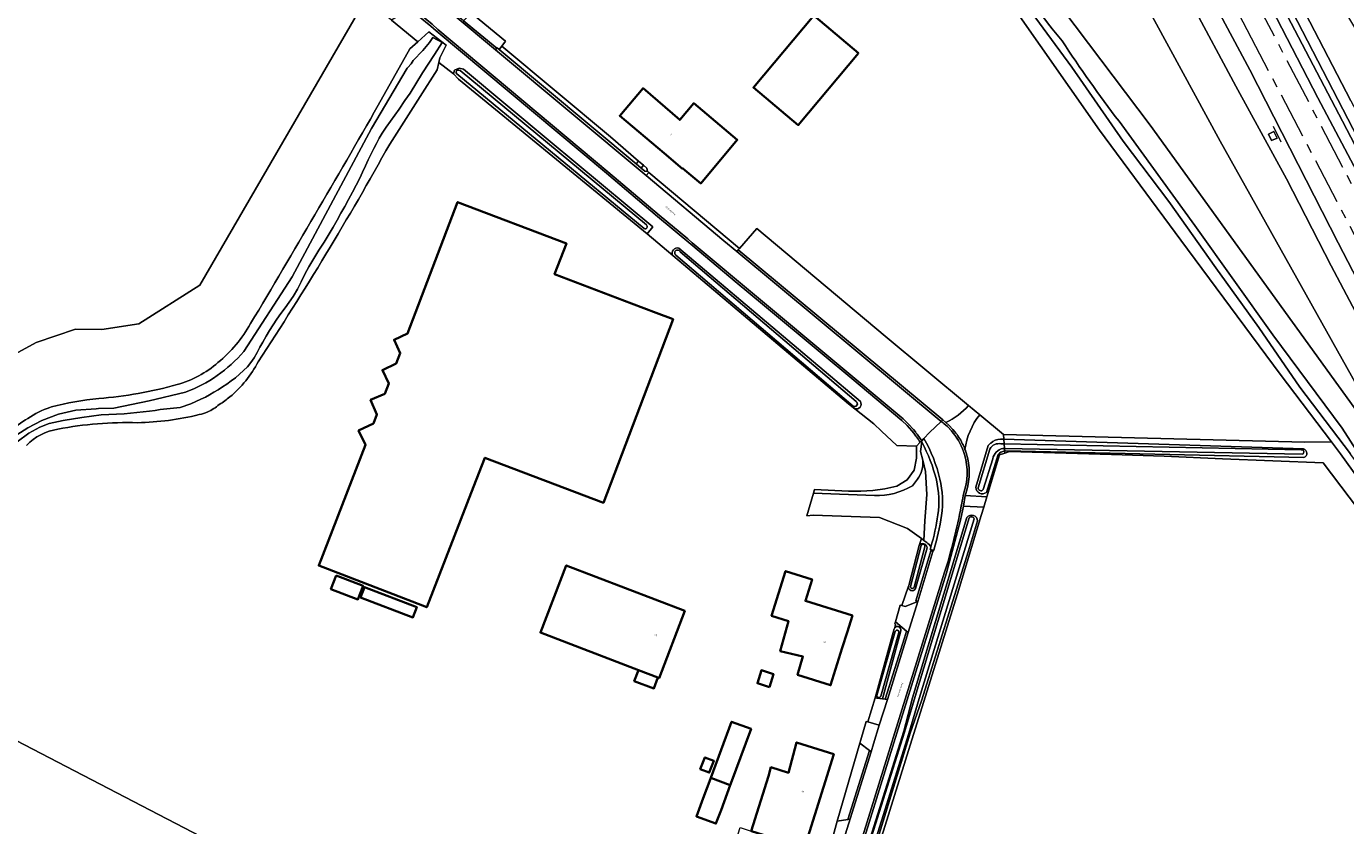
# Model space of a CAD drawing. Header units: metres. Extents: x 201541 to 204988, y 387833 to 394342.
# Tile 19 of 214: x 203696 to 203981, y 388542 to 388715. Entities that reach past the tile are written whole.
import ezdxf
from ezdxf.enums import TextEntityAlignment as Align

# ---------------------------------------------------------------- set-up
doc = ezdxf.new("R2010")
doc.units = ezdxf.units.M
doc.linetypes.add('AM-AS', pattern=[16, 10, -2, 2, -2])
doc.layers.get('Defpoints').update_dxf_attribs({"lineweight": 25})
for name, color, linetype, lineweight in [('B-WE-AM-AS_SPOOR-G', 10, 'AM-AS', 18), ('B-WE-GR-BOS_GEMENGD-GV', 40, 'Continuous', 13), ('B-WE-GR-BOS_LOOF-GV', 40, 'Continuous', 13), ('B-WE-GR-BOUWLAND-GV', 80, 'Continuous', 13), ('B-WE-GR-GRAS-GV', 60, 'Continuous', 13), ('B-WE-GR-GROENVOORZIENING-GV', 80, 'Continuous', 18), ('B-WE-GR-STRUIK-GV', 90, 'Continuous', 13), ('B-WE-GW-TALUD_KRUIN-G', 90, 'Continuous', 18), ('B-WE-IE-TERREINAFSCHEIDING_KUNSTMATIG_HEKWERK-G', 20, 'IE-TERREINAFSCHEIDING-KUNSTMATIG', 18), ('B-WE-OG-BEBOUWING-GV', 7, 'Continuous', 35), ('B-WE-OG-BEBOUWING-T18', 10, 'Continuous', 18), ('B-WE-OG-BEBOUWING_OPSLAGTANK-GV', 7, 'Continuous', 35), ('B-WE-OG-TERREIN_ERF-GV', 7, 'Continuous', 18), ('B-WE-OG-WATER-GV', 130, 'Continuous', 18), ('B-WE-OG-WATER_SLOOT-GV', 120, 'Continuous', 18), ('B-WE-OG-WEG-GV', 7, 'Continuous', 18), ('B-WE-VH-ONVERHARD-GV', 252, 'Continuous', 18), ('B-WE-VH-VERHARDING_ASFALT-GV', 252, 'Continuous', 18), ('B-WE-VH-VERHARDING_BETONSTRAATSTEEN-GV', 252, 'Continuous', 18), ('B-WE-VH-VERHARDING_GRASBETONSTEEN-GV', 70, 'Continuous', 18), ('B-WE-VH-VERHARDING_HALFVERHARDING-GV', 252, 'Continuous', 18), ('B-WE-VH-VERHARDING_HALFVERHARDING_GRIND-GV', 252, 'Continuous', 18), ('B-WE-VH-VERHARDING_OPEN-GV', 252, 'Continuous', 18)]:
    doc.layers.add(name, color=color, linetype=linetype, lineweight=lineweight)
doc.styles.add('NLCS-ISO-M200-T18', font='NLCS-ISO.ttf', dxfattribs={"height": 0.36})
doc.linetypes.add('IE-TERREINAFSCHEIDING-KUNSTMATIG', pattern='A,4,[82,NLCS.SHX,S=0.75,R=90,X=0,Y=0],4,-2', length=10)

msp = doc.modelspace()

# ---------------------------------------------------------------- linework, layer by layer
at = {"layer": 'B-WE-AM-AS_SPOOR-G'}
for points in [[(203860.229, 388913.218), (203871.779, 388891.526), (204028.385, 388591.85), (204032.749, 388583.082), (204034.488, 388579.363), (204038.093, 388571.076), (204043.849, 388556.733)], [(203858.532, 388906.688), (203867.052, 388890.673), (203885.049, 388856.381), (203942.028, 388747.358), (203959.42, 388713.898), (204042.133, 388555.869)]]:
    msp.add_lwpolyline(points, dxfattribs=at)
at = {"layer": 'B-WE-GR-BOS_GEMENGD-GV'}
msp.add_lwpolyline([(203815.768, 388909.41), (203850.464, 388844.244), (203875.799, 388797.539), (203882.978, 388783.427), (203883.045, 388783.295), (203891.934, 388765.823), (203900.878, 388746.905), (203909.015, 388732.412), (203938.583, 388693.171), (203989.169, 388623.133), (203991.942, 388621.89), (203990.917, 388623.092), (203988.856, 388626.908), (203953.694, 388689.775), (203881.774, 388821.893), (203825.649, 388922.942)], dxfattribs=at)
at = {"layer": 'B-WE-GR-BOS_LOOF-GV'}
for points in [[(203985.899, 388707.892), (203985.925, 388707.916), (203984.458, 388711.476), (203980.976, 388717.352), (203974.343, 388730.322), (203947.878, 388784.398), (203928.715, 388819.606), (203913.888, 388849.513), (203892.972, 388889.446), (203877.573, 388919.095), (203861.565, 388950.339), (203856.762, 388945.334), (203840.54, 388974.863), (203842.547, 388970.528), (203851.711, 388944.959), (203872.044, 388905.991), (203882.922, 388884.839), (203892.596, 388866.029), (203914.749, 388824.763), (203937.248, 388783.078), (203962.241, 388736.422), (203981.9, 388698.472), (203985.396, 388691.994)], [(203771.714, 388697.49), (203778.519, 388709.705), (203780.253, 388711.235), (203774.552, 388715.893), (203769.006, 388720.495), (203733.121, 388658.603), (203719.976, 388650.3), (203712.002, 388649.03), (203706.313, 388649.123), (203697.795, 388646.234), (203685.94, 388639.849), (203678.262, 388634.994), (203673.561, 388629.367), (203644.7, 388592.218), (203618.938, 388556.019), (203605.347, 388536.16), (203604.125, 388534.951), (203605.303, 388534.612)], [(203700.757, 388632.216), (203701.058, 388632.305)]]:
    msp.add_lwpolyline(points, dxfattribs=at)
for points in [[(203744.129, 388650.31, 0.0046861), (203771.714, 388697.49)], [(203737.059, 388641.902, 0.0903059), (203744.129, 388650.31)], [(203728.243, 388637.128, 0.1106977), (203737.059, 388641.902)], [(203711.299, 388634.122, 0.0470065), (203728.243, 388637.128)], [(203701.058, 388632.305, -0.0418381), (203711.299, 388634.122)], [(203688.096, 388623.672, -0.0621424), (203695.993, 388629.82)], [(203695.993, 388629.82, -0.0848692), (203700.757, 388632.216)]]:
    msp.add_lwpolyline(points, format="xyb", dxfattribs=at)
at = {"layer": 'B-WE-GR-BOUWLAND-GV'}
for points in [[(203487.874, 388574.079), (203486.788, 388570.733), (203488.448, 388570.206), (203502.296, 388565.703), (203574.142, 388544.834), (203605.347, 388536.16), (203618.938, 388556.019), (203644.7, 388592.218), (203673.561, 388629.367), (203678.262, 388634.994), (203685.94, 388639.849), (203697.795, 388646.234), (203706.313, 388649.123), (203712.002, 388649.03), (203719.976, 388650.3), (203733.121, 388658.603), (203769.006, 388720.495), (203732.143, 388751.083)], [(204030.327, 388548.388), (203975.927, 388620.22), (203954.155, 388621.065), (203941.617, 388621.704), (203930.233, 388622.042), (203908.166, 388622.696), (203907.122, 388622.358), (203906.021, 388622.001), (203903.26, 388612.872), (203902.579, 388610.621), (203902.042, 388608.846), (203896.929, 388591.937), (203887.066, 388560.415), (203880.894, 388540.693), (203871.901, 388512.353), (203858.148, 388468.927), (203898.768, 388408.222), (203899.035, 388407.823), (203889.893, 388378.759), (203879.324, 388344.973)]]:
    msp.add_lwpolyline(points, dxfattribs=at)
at = {"layer": 'B-WE-GR-GRAS-GV'}
for points in [[(203843.427, 388916.106), (203865.595, 388874.668), (203906.351, 388798.485), (203927.354, 388758.896), (203938.601, 388736.749), (203947.481, 388719.502), (203957.089, 388701.638), (203968.003, 388681.632), (203977.712, 388662.82), (203986.903, 388645.365)], [(204002.294, 388623.114), (203979.22, 388667.746), (203960.087, 388705.158), (203942.473, 388738.133), (203925.289, 388770.676), (203887.981, 388841.95), (203879.315, 388858.394), (203873.849, 388865.455), (203869.495, 388873.5), (203861.662, 388888.853), (203853.909, 388903.62)], [(203692.996, 388497.545), (203698.691, 388493.235), (203708.653, 388514.615), (203712.376, 388518.239), (203717.078, 388519.905), (203721.78, 388520.395), (203725.601, 388519.513), (203729.324, 388517.554), (203740.002, 388510.206), (203749.799, 388504.916), (203803.092, 388462.301), (203812.128, 388485.727), (203791.501, 388496.322), (203785.482, 388491.557), (203780.842, 388492.31), (203776.014, 388495.821), (203773.444, 388499.081), (203772.879, 388502.592), (203774.303, 388506.609), (203776.437, 388509.197), (203779.463, 388510.304), (203780.949, 388514.67), (203753.348, 388529.104), (203662.456, 388576.322)]]:
    msp.add_lwpolyline(points, dxfattribs=at)
msp.add_lwpolyline([(203964.167, 388691.245), (203965.32, 388691.862), (203966.004, 388690.374), (203964.811, 388689.864)], close=True, dxfattribs=at)
at = {"layer": 'B-WE-GR-GROENVOORZIENING-GV'}
for points in [[(203825.649, 388922.942), (203881.774, 388821.893), (203953.694, 388689.775), (203988.856, 388626.908), (203990.917, 388623.092), (203991.942, 388621.89), (204001.681, 388608.65), (204004.184, 388611.99), (203997.651, 388624.213), (203986.903, 388645.365), (203977.712, 388662.82), (203968.003, 388681.632), (203957.089, 388701.638), (203947.481, 388719.502), (203938.601, 388736.749), (203927.354, 388758.896), (203906.351, 388798.485), (203865.595, 388874.668), (203843.427, 388916.106)], [(203868.443, 388907.568), (203876.645, 388891.837), (203885.553, 388875.042), (203897.83, 388851.244), (203903.391, 388840.578), (203905.951, 388839.213), (203961.784, 388732.413), (203984.54, 388688.291)], [(203981.9, 388698.472), (203962.241, 388736.422), (203937.248, 388783.078), (203914.749, 388824.763), (203892.596, 388866.029), (203882.922, 388884.839), (203872.044, 388905.991)], [(203906.842, 388626.357), (203906.899, 388625.33), (203971.726, 388623.232)], [(203983.588, 388616.755), (203979.73, 388622.171), (203979.699, 388622.214), (203977.744, 388624.785), (203972.013, 388624.72), (203906.842, 388626.357)], [(203971.773, 388621.372), (203907.362, 388622.81), (203907.091, 388622.775), (203907.122, 388622.358), (203908.166, 388622.696), (203930.233, 388622.042), (203941.617, 388621.704), (203954.155, 388621.065), (203975.927, 388620.22), (204030.327, 388548.388)]]:
    msp.add_lwpolyline(points, dxfattribs=at)
for points in [[(203971.726, 388623.232, -0.3234461), (203972.434, 388622.339)], [(203972.434, 388622.339, -0.3345719), (203971.773, 388621.372)]]:
    msp.add_lwpolyline(points, format="xyb", dxfattribs=at)
at = {"layer": 'B-WE-GR-STRUIK-GV'}
msp.add_lwpolyline([(203903.391, 388840.578), (203980.111, 388694.033), (204016.371, 388624.485), (204027.315, 388604.639), (204031.305, 388597.594), (204033.852, 388592.953), (204036.296, 388587.855), (204035.281, 388591.788), (204033.653, 388595.198), (204032.11, 388598.021), (204024.582, 388611.577), (204002.155, 388654.366), (203984.54, 388688.291), (203961.784, 388732.413), (203905.951, 388839.213)], close=True, dxfattribs=at)
at = {"layer": 'B-WE-GW-TALUD_KRUIN-G'}
msp.add_lwpolyline([(204036.296, 388587.855), (204035.281, 388591.788), (204033.653, 388595.198), (204032.11, 388598.021), (204024.582, 388611.577), (204002.155, 388654.366), (203984.54, 388688.291), (203961.784, 388732.413), (203905.951, 388839.213), (203903.391, 388840.578)], dxfattribs=at)
at = {"layer": 'B-WE-IE-TERREINAFSCHEIDING_KUNSTMATIG_HEKWERK-G'}
for points in [[(203827.981, 388685.416), (203821.887, 388690.664), (203798.419, 388710.303)], [(203965.165, 388693.018), (203966.79, 388689.619)], [(203829.018, 388684.524), (203827.981, 388685.416)], [(203829.743, 388683.899), (203829.018, 388684.524)], [(203899.317, 388632.627), (203881.314, 388647.627), (203853.54, 388670.907)], [(203901.714, 388630.63), (203899.317, 388632.627)], [(203906.842, 388626.357), (203901.714, 388630.63)], [(203888.031, 388623.824), (203883.773, 388623.978)], [(203887.571, 388618.679), (203888.076, 388621.268)], [(203888.076, 388621.268), (203888.031, 388623.824)], [(203886.058, 388616.545), (203887.571, 388618.679)], [(203883.784, 388615.201), (203886.058, 388616.545)], [(203865.789, 388613.697), (203864.322, 388608.81)], [(203866.032, 388614.506), (203865.789, 388613.697)], [(203866.032, 388614.506), (203873.372, 388614.136)], [(203873.372, 388614.136), (203875.997, 388614.117)], [(203875.997, 388614.117), (203878.628, 388614.252)], [(203878.628, 388614.252), (203881.226, 388614.613)], [(203881.226, 388614.613), (203883.784, 388615.201)]]:
    msp.add_lwpolyline(points, dxfattribs=at)
at = {"layer": 'B-WE-OG-BEBOUWING-GV'}
for points in [[(203875.542, 388708.763), (203865.869, 388716.879), (203852.82, 388701.326), (203862.493, 388693.21)], [(203833.496, 388687.157), (203837.495, 388683.786), (203837.561, 388683.864), (203841.403, 388680.626), (203849.32, 388690.018), (203839.923, 388697.935), (203836.887, 388694.333), (203828.957, 388701.188), (203823.927, 388695.223)], [(203831.785, 388652.637), (203826.421, 388654.675), (203809.835, 388660.977), (203812.372, 388667.653), (203788.867, 388676.584), (203778.063, 388648.149), (203775.148, 388646.818), (203776.463, 388643.937), (203775.615, 388641.705), (203772.604, 388640.295), (203773.97, 388637.377), (203773.132, 388635.17), (203770.047, 388633.821), (203771.424, 388630.674), (203770.678, 388628.712), (203767.475, 388627.221), (203768.927, 388624.103), (203758.85, 388598.037), (203782.19, 388589.014), (203792.267, 388615.08), (203794.77, 388621.327), (203820.375, 388611.598), (203835.44, 388651.249)], [(203762.63, 388595.907), (203761.492, 388592.944), (203767.306, 388590.712), (203768.443, 388593.674)], [(203827.935, 388575.445), (203832.155, 388573.834), (203832.404, 388573.735), (203837.972, 388588.254), (203812.345, 388598.081), (203806.777, 388583.562)], [(203862.356, 388574.41), (203869.473, 388572.173), (203872.016, 388580.258), (203873.05, 388583.547), (203874.205, 388587.218), (203864.036, 388590.415), (203865.49, 388595.036), (203859.762, 388596.838), (203856.726, 388587.181), (203860.386, 388586.03), (203858.587, 388579.551), (203863.488, 388578.384)], [(203827.935, 388575.445), (203827.061, 388573.092), (203831.301, 388571.499), (203832.155, 388573.834)], [(203856.267, 388571.796), (203857.129, 388574.605), (203854.523, 388575.404), (203853.662, 388572.595)], [(203843.582, 388552.162), (203847.801, 388550.596), (203847.925, 388550.93), (203852.306, 388562.728), (203848.086, 388564.295)], [(203870.173, 388557.295), (203862.128, 388559.81), (203860.368, 388553.256), (203856.572, 388554.442), (203856.038, 388552.514), (203852.336, 388540.677), (203852.371, 388540.608), (203863.837, 388537.04)], [(203841.316, 388554.075), (203843.272, 388553.301), (203844.268, 388555.823), (203842.313, 388556.596)], [(203847.801, 388550.596), (203843.582, 388552.162), (203843.5, 388551.942), (203841.943, 388547.749), (203840.49, 388543.835), (203844.709, 388542.268), (203845.803, 388545.214)]]:
    msp.add_lwpolyline(points, close=True, dxfattribs=at)
at = {"layer": 'B-WE-OG-BEBOUWING_OPSLAGTANK-GV'}
msp.add_lwpolyline([(203767.911, 388591.131), (203779.208, 388586.847), (203780.045, 388589.054), (203768.748, 388593.339)], close=True, dxfattribs=at)
at = {"layer": 'B-WE-OG-TERREIN_ERF-GV'}
for points in [[(203972.013, 388624.72), (203977.744, 388624.785), (203966.652, 388639.371), (203945.198, 388668.388), (203927.598, 388692.124), (203908.386, 388719.574), (203899.659, 388732.808), (203892.047, 388746.48), (203880.444, 388768.856), (203874.804, 388780.342), (203868.905, 388777.59), (203862.013, 388775.609)], [(203841.142, 388765.803), (203817.275, 388743.301), (203805.332, 388731.922), (203793.648, 388720.189), (203790.471, 388716.859), (203790.869, 388716.482), (203791.81, 388717.475), (203793.509, 388716.069), (203799.214, 388711.348), (203798.419, 388710.303), (203821.887, 388690.664), (203827.981, 388685.416), (203829.018, 388684.524), (203829.743, 388683.899), (203829.924, 388683.209), (203830.047, 388683.106), (203830.189, 388682.987), (203849.778, 388666.573), (203853.54, 388670.907), (203881.314, 388647.627), (203899.317, 388632.627), (203901.714, 388630.63), (203906.842, 388626.357), (203972.013, 388624.72)], [(203886.367, 388593.703), (203888.649, 388602.355), (203889.111, 388603.876), (203886.117, 388606.082), (203880.079, 388608.423), (203865.722, 388608.921), (203864.322, 388608.81), (203865.789, 388613.697), (203866.032, 388614.506), (203873.372, 388614.136), (203875.997, 388614.117), (203878.628, 388614.252), (203881.226, 388614.613), (203883.784, 388615.201), (203886.058, 388616.545), (203887.571, 388618.679), (203888.076, 388621.268), (203888.031, 388623.824), (203883.773, 388623.978), (203880.489, 388627.11), (203878.841, 388628.682), (203874.714, 388631.923), (203873.374, 388632.975), (203835.388, 388665.049), (203829.804, 388669.686), (203789.081, 388703.115), (203788.015, 388704.268), (203784.78, 388706.723), (203784.416, 388705.159), (203780.745, 388699.398), (203774.198, 388689.125)], [(203883.336, 388584.565), (203883.496, 388585.292), (203883.403, 388585.432), (203883.525, 388585.871), (203884.523, 388589.464), (203884.889, 388589.379), (203886.322, 388593.569), (203886.367, 388593.703)], [(203868.797, 388535.202), (203870.921, 388542.837), (203875.789, 388559.694), (203875.992, 388560.399), (203877.202, 388564.328), (203877.531, 388564.249), (203879.089, 388569.472), (203883.229, 388584.334)], [(203662.456, 388576.322), (203753.348, 388529.104)]]:
    msp.add_lwpolyline(points, dxfattribs=at)
for points in [[(203875.542, 388708.763), (203862.493, 388693.21), (203852.82, 388701.326), (203865.869, 388716.879)], [(203849.32, 388690.018), (203841.403, 388680.626), (203837.561, 388683.864), (203837.495, 388683.786), (203833.496, 388687.157), (203823.927, 388695.223), (203828.957, 388701.188), (203836.887, 388694.333), (203839.923, 388697.935)], [(203826.421, 388654.675), (203831.785, 388652.637), (203835.44, 388651.249), (203820.375, 388611.598), (203794.77, 388621.327), (203792.267, 388615.08), (203782.19, 388589.014), (203758.85, 388598.037), (203768.927, 388624.103), (203767.475, 388627.221), (203770.678, 388628.712), (203771.424, 388630.674), (203770.047, 388633.821), (203773.132, 388635.17), (203773.97, 388637.377), (203772.604, 388640.295), (203775.615, 388641.705), (203776.463, 388643.937), (203775.148, 388646.818), (203778.063, 388648.149), (203788.867, 388676.584), (203812.372, 388667.653), (203809.835, 388660.977)], [(203762.63, 388595.907), (203768.443, 388593.674), (203767.306, 388590.712), (203761.492, 388592.944)], [(203832.155, 388573.834), (203831.301, 388571.499), (203827.061, 388573.092), (203827.935, 388575.445), (203806.777, 388583.562), (203812.345, 388598.081), (203837.972, 388588.254), (203832.404, 388573.735)], [(203872.016, 388580.258), (203869.473, 388572.173), (203862.356, 388574.41), (203863.488, 388578.384), (203858.587, 388579.551), (203860.386, 388586.03), (203856.726, 388587.181), (203859.762, 388596.838), (203865.49, 388595.036), (203864.036, 388590.415), (203874.205, 388587.218), (203873.05, 388583.547)], [(203767.911, 388591.131), (203768.748, 388593.339), (203780.045, 388589.054), (203779.208, 388586.847)], [(203856.267, 388571.796), (203853.662, 388572.595), (203854.523, 388575.404), (203857.129, 388574.605)], [(203845.803, 388545.214), (203844.709, 388542.268), (203840.49, 388543.835), (203841.943, 388547.749), (203843.5, 388551.942), (203843.582, 388552.162), (203848.086, 388564.295), (203852.306, 388562.728), (203847.925, 388550.93), (203847.801, 388550.596)], [(203863.837, 388537.04), (203863.662, 388536.479), (203861.224, 388528.685), (203860.986, 388528.759), (203857.932, 388529.715), (203853.72, 388531.032), (203853.753, 388531.137), (203847.366, 388533.134), (203849.958, 388541.42), (203852.336, 388540.677), (203856.038, 388552.514), (203856.572, 388554.442), (203860.368, 388553.256), (203862.128, 388559.81), (203870.173, 388557.295)], [(203841.316, 388554.075), (203842.313, 388556.596), (203844.268, 388555.823), (203843.272, 388553.301)]]:
    msp.add_lwpolyline(points, close=True, dxfattribs=at)
for points in [[(203774.198, 388689.125, -0.0186252), (203745.752, 388642.076)], [(203745.752, 388642.076, -0.1020899), (203739.643, 388634.494)], [(203737.364, 388632.83, -0.0754216), (203734.86, 388631.247)], [(203739.643, 388634.494, -0.0294385), (203737.364, 388632.83)], [(203733.016, 388630.647, -0.0549457), (203719.67, 388628.906)], [(203734.86, 388631.247, -0.0492404), (203733.016, 388630.647)], [(203702.477, 388627.516, 0.1570119), (203695.664, 388624.016)], [(203719.67, 388628.906, 0.0528009), (203702.477, 388627.516)], [(203883.229, 388584.334, -0.0825799), (203883.336, 388584.565)]]:
    msp.add_lwpolyline(points, format="xyb", dxfattribs=at)
at = {"layer": 'B-WE-OG-WATER-GV'}
for points in [[(203901.373, 388734.811), (203909.214, 388722.678), (203921.641, 388705.772), (203932.728, 388689.757), (203942.606, 388676.68), (203952.766, 388662.344), (203962.073, 388649.478), (203970.924, 388636.613), (203981.827, 388622.165)], [(203693.664, 388624.791), (203696.164, 388626.642), (203698.546, 388627.936), (203700.606, 388628.734), (203703.608, 388629.413), (203707.679, 388630.057), (203711.817, 388630.635), (203716.766, 388630.816), (203722.27, 388631.382), (203723.49, 388631.57), (203724.603, 388631.742), (203728.898, 388632.17), (203731.175, 388633.016), (203732.298, 388633.482), (203733.402, 388633.985), (203734.346, 388634.455), (203735.275, 388634.958), (203736.191, 388635.485), (203737.094, 388636.032), (203738.063, 388636.639), (203739.02, 388637.267), (203739.955, 388637.927), (203740.854, 388638.627), (203741.745, 388639.383), (203742.611, 388640.177), (203743.432, 388641.012), (203744.186, 388641.896), (203744.906, 388642.941), (203745.535, 388644.056), (203746.132, 388645.197), (203746.752, 388646.32), (203747.49, 388647.576), (203748.23, 388648.831), (203748.986, 388650.075), (203749.771, 388651.3), (203750.645, 388652.529), (203751.562, 388653.728), (203752.473, 388654.932), (203753.324, 388656.173), (203754.234, 388657.745), (203755.061, 388659.368), (203755.87, 388661.003), (203756.726, 388662.611), (203757.794, 388664.405), (203758.908, 388666.172), (203760.029, 388667.936), (203761.118, 388669.719), (203761.973, 388671.189), (203762.814, 388672.667), (203763.644, 388674.152), (203764.465, 388675.642), (203765.298, 388677.164), (203766.123, 388678.692), (203766.933, 388680.227), (203767.718, 388681.774), (203768.34, 388683.08), (203768.939, 388684.398), (203769.539, 388685.714), (203770.166, 388687.018), (203770.73, 388688.144), (203771.304, 388689.267), (203771.9, 388690.376), (203772.529, 388691.465), (203773.398, 388692.8), (203774.328, 388694.096), (203775.28, 388695.38), (203776.212, 388696.676), (203777.494, 388698.545), (203778.579, 388700.151), (203781.308, 388704.512), (203783.854, 388708.499), (203785.522, 388711.061), (203783.537, 388712.145), (203782.764, 388711.098), (203781.344, 388709.303), (203779.258, 388707.143), (203778.816, 388706.473), (203778.124, 388705.68), (203777.987, 388705.525), (203770.248, 388692.499), (203753.078, 388660.419), (203742.679, 388644.305)], [(203788.682, 388704.272), (203829.181, 388670.864)], [(203829.667, 388671.63), (203789.393, 388704.982)], [(203983.667, 388622.081), (203980.031, 388627.707), (203965.049, 388647.928), (203948.226, 388671.487), (203931.83, 388694.045)], [(203836.02, 388665.137), (203874.376, 388632.464)], [(203875.008, 388633.515), (203836.973, 388665.843)], [(203730.038, 388635.505), (203722.21, 388633.606), (203714.562, 388632.039), (203711.274, 388631.97), (203710.754, 388631.932)], [(203710.754, 388631.932), (203706.378, 388631.614), (203702.572, 388630.771), (203698.981, 388629.418), (203695.992, 388627.808), (203693.63, 388626.318)], [(203906.741, 388623.35), (203907.048, 388623.344), (203906.974, 388624.327), (203906.271, 388624.341)], [(203971.203, 388623.066), (203906.974, 388624.327), (203907.048, 388623.344), (203971.438, 388622.104)], [(203903.936, 388623.222), (203901.398, 388614.837)], [(203902.481, 388614.439), (203904.53, 388621.12)], [(203860.358, 388478.414), (203868.296, 388503.96), (203886.377, 388561.733), (203888.641, 388569.324), (203900.541, 388608.116)], [(203899.443, 388608.378), (203887.75, 388569.742), (203885.427, 388562.059)], [(203889.069, 388602.388), (203886.779, 388593.545)], [(203887.517, 388593.381), (203889.826, 388602.107)], [(203883.471, 388583.786), (203879.5, 388569.971)], [(203880.32, 388569.825), (203884.224, 388583.607)], [(203885.427, 388562.059), (203871.609, 388518.19), (203859.534, 388478.692)]]:
    msp.add_lwpolyline(points, dxfattribs=at)
for points in [[(203919.516, 388711.446, -0.0453083), (203904.235, 388733.315)], [(203931.83, 388694.045, -0.0181749), (203919.516, 388711.446)], [(203789.393, 388704.982, 1.0098522), (203788.682, 388704.272)], [(203829.181, 388670.864, 0.9687214), (203829.667, 388671.63)], [(203836.973, 388665.843, 1.2669306), (203836.02, 388665.137)], [(203742.679, 388644.305, -0.1260408), (203730.038, 388635.505)], [(203874.376, 388632.464, 0.9432242), (203875.008, 388633.515)], [(203904.965, 388624.197, 0.1706424), (203903.936, 388623.222)], [(203906.271, 388624.341, 0.1575078), (203904.965, 388624.197)], [(203904.53, 388621.12, -0.3069102), (203906.741, 388623.35)], [(203971.724, 388622.356, 0.6063779), (203971.203, 388623.066)], [(203971.438, 388622.104, 0.1999756), (203971.724, 388622.356)], [(203901.398, 388614.837, 0.7647559), (203902.481, 388614.439)], [(203900.541, 388608.116, 0.5616424), (203899.443, 388608.378)], [(203889.826, 388602.107, 1.0186002), (203889.069, 388602.388)], [(203886.779, 388593.545, 0.9741915), (203887.517, 388593.381)], [(203884.224, 388583.607, 1.0081398), (203883.471, 388583.786)], [(203879.5, 388569.971, 0.930192), (203880.32, 388569.825)]]:
    msp.add_lwpolyline(points, format="xyb", dxfattribs=at)
at = {"layer": 'B-WE-OG-WATER_SLOOT-GV'}
for points in [[(203873.887, 388782.208), (203874.804, 388780.342), (203880.444, 388768.856), (203892.047, 388746.48), (203899.659, 388732.808), (203908.386, 388719.574), (203927.598, 388692.124), (203945.198, 388668.388), (203966.652, 388639.371), (203977.744, 388624.785), (203979.699, 388622.214), (203979.73, 388622.171), (203983.588, 388616.755)], [(203989.169, 388623.133), (203938.583, 388693.171), (203909.015, 388732.412), (203900.878, 388746.905), (203891.934, 388765.823), (203883.045, 388783.295), (203882.978, 388783.427)], [(204034.702, 388551.252), (204033.571, 388551.955), (204022.652, 388566.113), (204007.449, 388586.879), (203996.719, 388602.099), (203986.111, 388616.56), (203981.86, 388622.122), (203981.827, 388622.165), (203970.924, 388636.613), (203962.073, 388649.478), (203952.766, 388662.344), (203942.606, 388676.68), (203932.728, 388689.757), (203921.641, 388705.772), (203909.214, 388722.678), (203901.373, 388734.811)], [(203774.198, 388689.125), (203780.745, 388699.398), (203784.416, 388705.159), (203784.78, 388706.723), (203785.027, 388707.786), (203786.393, 388710.489), (203782.659, 388713.358), (203780.253, 388711.235), (203778.519, 388709.705), (203771.714, 388697.49)], [(203742.679, 388644.305), (203753.078, 388660.419), (203770.248, 388692.499), (203777.987, 388705.525), (203778.124, 388705.68), (203778.816, 388706.473), (203779.258, 388707.143), (203781.344, 388709.303), (203782.764, 388711.098), (203783.537, 388712.145), (203785.522, 388711.061), (203783.854, 388708.499), (203781.308, 388704.512), (203778.579, 388700.151), (203777.494, 388698.545), (203776.212, 388696.676), (203775.28, 388695.38), (203774.328, 388694.096), (203773.398, 388692.8), (203772.529, 388691.465), (203771.9, 388690.376), (203771.304, 388689.267), (203770.73, 388688.144), (203770.166, 388687.018), (203769.539, 388685.714), (203768.939, 388684.398), (203768.34, 388683.08), (203767.718, 388681.774), (203766.933, 388680.227), (203766.123, 388678.692), (203765.298, 388677.164), (203764.465, 388675.642), (203763.644, 388674.152), (203762.814, 388672.667), (203761.973, 388671.189), (203761.118, 388669.719), (203760.029, 388667.936), (203758.908, 388666.172), (203757.794, 388664.405), (203756.726, 388662.611), (203755.87, 388661.003), (203755.061, 388659.368), (203754.234, 388657.745), (203753.324, 388656.173), (203752.473, 388654.932), (203751.562, 388653.728), (203750.645, 388652.529), (203749.771, 388651.3), (203748.986, 388650.075), (203748.23, 388648.831), (203747.49, 388647.576), (203746.752, 388646.32), (203746.132, 388645.197), (203745.535, 388644.056), (203744.906, 388642.941), (203744.186, 388641.896), (203743.432, 388641.012), (203742.611, 388640.177), (203741.745, 388639.383), (203740.854, 388638.627), (203739.955, 388637.927), (203739.02, 388637.267), (203738.063, 388636.639), (203737.094, 388636.032), (203736.191, 388635.485), (203735.275, 388634.958), (203734.346, 388634.455), (203733.402, 388633.985), (203732.298, 388633.482), (203731.175, 388633.016), (203728.898, 388632.17), (203724.603, 388631.742), (203723.49, 388631.57), (203722.27, 388631.382), (203716.766, 388630.816), (203711.817, 388630.635), (203707.679, 388630.057), (203703.608, 388629.413), (203700.606, 388628.734), (203698.546, 388627.936), (203696.164, 388626.642), (203693.664, 388624.791)], [(203829.181, 388670.864), (203788.682, 388704.272)], [(203789.393, 388704.982), (203829.667, 388671.63)], [(203931.83, 388694.045), (203948.226, 388671.487), (203965.049, 388647.928), (203980.031, 388627.707), (203983.667, 388622.081), (203992.565, 388610.075), (204008.927, 388587.611), (204026.462, 388563.147), (204034.239, 388553.467), (204035.294, 388552.607), (204035.824, 388552.52), (204036.264, 388552.625), (204037.153, 388553.188), (204037.358, 388553.014), (204037.432, 388552.807), (204037.342, 388552.59), (204037.136, 388552.325), (204035.407, 388551.214), (204034.702, 388551.252)], [(203835.388, 388665.049), (203873.374, 388632.975), (203874.714, 388631.923)], [(203874.376, 388632.464), (203836.02, 388665.137)], [(203875.926, 388633.478), (203836.663, 388666.611)], [(203836.973, 388665.843), (203875.008, 388633.515)], [(203710.754, 388631.932), (203711.274, 388631.97), (203714.562, 388632.039), (203722.21, 388633.606), (203730.038, 388635.505)], [(203693.63, 388626.318), (203695.992, 388627.808), (203698.981, 388629.418), (203702.572, 388630.771), (203706.378, 388631.614), (203710.754, 388631.932)], [(203701.058, 388632.305), (203700.757, 388632.216)], [(203906.271, 388624.341), (203906.974, 388624.327), (203906.899, 388625.33), (203906.177, 388625.353)], [(203971.726, 388623.232), (203906.899, 388625.33), (203906.974, 388624.327)], [(203906.974, 388624.327), (203971.203, 388623.066)], [(203903.57, 388623.976), (203900.859, 388614.948)], [(203901.398, 388614.837), (203903.936, 388623.222)], [(203903.176, 388613.844), (203905.707, 388622.031)], [(203907.091, 388622.775), (203907.048, 388623.344), (203906.741, 388623.35)], [(203971.438, 388622.104), (203907.048, 388623.344), (203907.091, 388622.775), (203907.362, 388622.81), (203971.773, 388621.372)], [(203904.53, 388621.12), (203902.481, 388614.439)], [(203898.909, 388608.451), (203887.198, 388569.445), (203885.321, 388562.263), (203871.64, 388518.748), (203859.035, 388478.618)], [(203859.534, 388478.692), (203871.609, 388518.19), (203885.427, 388562.059), (203887.75, 388569.742), (203899.443, 388608.378)], [(203900.541, 388608.116), (203888.641, 388569.324), (203886.377, 388561.733), (203868.296, 388503.96), (203860.358, 388478.414)], [(203860.652, 388478.206), (203873.085, 388517.437), (203886.706, 388561.854), (203889.116, 388568.799), (203899.275, 388601.228), (203901.267, 388607.672)], [(203888.649, 388602.355), (203886.367, 388593.703), (203886.322, 388593.569)], [(203886.779, 388593.545), (203889.069, 388602.388)], [(203889.826, 388602.107), (203887.517, 388593.381)], [(203887.812, 388593.063), (203890.325, 388601.886)], [(203883.229, 388584.334), (203879.089, 388569.472), (203879.445, 388569.369), (203880.714, 388569.223)], [(203879.5, 388569.971), (203883.471, 388583.786)], [(203884.224, 388583.607), (203880.32, 388569.825)], [(203880.714, 388569.223), (203884.574, 388583.676), (203884.649, 388583.955)]]:
    msp.add_lwpolyline(points, dxfattribs=at)
for points in [[(203904.235, 388733.315, 0.0453083), (203919.516, 388711.446)], [(203919.516, 388711.446, 0.0181749), (203931.83, 388694.045)], [(203788.682, 388704.272, -1.0098522), (203789.393, 388704.982)], [(203771.714, 388697.49, -0.0046861), (203744.129, 388650.31)], [(203745.752, 388642.076, 0.0186252), (203774.198, 388689.125)], [(203829.667, 388671.63, -0.9687214), (203829.181, 388670.864)], [(203836.663, 388666.611, 0.6770767), (203835.388, 388665.049)], [(203836.02, 388665.137, -1.2669306), (203836.973, 388665.843)], [(203744.129, 388650.31, -0.0903059), (203737.059, 388641.902)], [(203730.038, 388635.505, 0.1260408), (203742.679, 388644.305)], [(203737.059, 388641.902, -0.1106977), (203728.243, 388637.128)], [(203739.643, 388634.494, 0.1020899), (203745.752, 388642.076)], [(203728.243, 388637.128, -0.0470065), (203711.299, 388634.122)], [(203711.299, 388634.122, 0.0418381), (203701.058, 388632.305)], [(203734.86, 388631.247, 0.0754216), (203737.364, 388632.83)], [(203737.364, 388632.83, 0.0294385), (203739.643, 388634.494)], [(203875.008, 388633.515, -0.9432242), (203874.376, 388632.464)], [(203874.714, 388631.923, 0.6838), (203875.926, 388633.478)], [(203695.993, 388629.82, 0.0621424), (203688.096, 388623.672)], [(203700.757, 388632.216, 0.0848692), (203695.993, 388629.82)], [(203719.67, 388628.906, 0.0549457), (203733.016, 388630.647)], [(203733.016, 388630.647, 0.0492404), (203734.86, 388631.247)], [(203695.664, 388624.016, -0.1570119), (203702.477, 388627.516)], [(203702.477, 388627.516, -0.0528009), (203719.67, 388628.906)], [(203904.083, 388624.522, 0.0541604), (203903.57, 388623.976)], [(203903.936, 388623.222, -0.1706424), (203904.965, 388624.197)], [(203906.177, 388625.353, 0.1670828), (203904.083, 388624.522)], [(203904.965, 388624.197, -0.1575078), (203906.271, 388624.341)], [(203906.741, 388623.35, 0.3069102), (203904.53, 388621.12)], [(203905.707, 388622.031, -0.2425865), (203907.091, 388622.775)], [(203971.203, 388623.066, -0.6063779), (203971.724, 388622.356)], [(203971.724, 388622.356, -0.1999756), (203971.438, 388622.104)], [(203972.434, 388622.339, 0.3234461), (203971.726, 388623.232)], [(203971.773, 388621.372, 0.3345719), (203972.434, 388622.339)], [(203900.859, 388614.948, 0.6156787), (203903.176, 388613.844)], [(203902.481, 388614.439, -0.7647559), (203901.398, 388614.837)], [(203901.267, 388607.672, 0.6867428), (203898.909, 388608.451)], [(203899.443, 388608.378, -0.5616424), (203900.541, 388608.116)], [(203890.325, 388601.886, 0.7670812), (203888.649, 388602.355)], [(203889.069, 388602.388, -1.0186002), (203889.826, 388602.107)], [(203886.322, 388593.569, 0.9140148), (203887.812, 388593.063)], [(203887.517, 388593.381, -0.9741915), (203886.779, 388593.545)], [(203883.336, 388584.565, 0.0825799), (203883.229, 388584.334)], [(203884.649, 388583.955, 0.8421041), (203883.336, 388584.565)], [(203883.471, 388583.786, -1.0081398), (203884.224, 388583.607)], [(203880.32, 388569.825, -0.930192), (203879.5, 388569.971)]]:
    msp.add_lwpolyline(points, format="xyb", dxfattribs=at)
msp.add_lwpolyline([(203829.804, 388669.686), (203831.047, 388671.198), (203808.905, 388689.66), (203790.123, 388705.334), (203789.193, 388705.535), (203788.207, 388705.081), (203788.015, 388704.268), (203789.081, 388703.115)], close=True, dxfattribs=at)
at = {"layer": 'B-WE-OG-WEG-GV'}
for points in [[(203887.476, 388626.62), (203887.065, 388627.125), (203886.004, 388628.311), (203884.871, 388629.42), (203874.062, 388638.433), (203867.676, 388643.758), (203854.783, 388654.508), (203849.304, 388659.078), (203839.254, 388667.457), (203832.064, 388673.466), (203821.076, 388682.795), (203784.266, 388713.566), (203783.111, 388714.614), (203778.053, 388718.728), (203734.952, 388755.02), (203729.655, 388759.312), (203705.958, 388778.947), (203704.449, 388777.459), (203702.598, 388775.633), (203704.53, 388774.032)], [(203705.97, 388775.578), (203727.113, 388757.839), (203726.037, 388756.251), (203732.143, 388751.083), (203733.426, 388752.392), (203753.065, 388736.441), (203775.804, 388717.255), (203775.825, 388716.611), (203774.552, 388715.893), (203780.253, 388711.235), (203782.659, 388713.358), (203786.393, 388710.489), (203785.027, 388707.786), (203784.78, 388706.723), (203788.015, 388704.268), (203788.207, 388705.081), (203789.193, 388705.535), (203790.123, 388705.334), (203808.905, 388689.66), (203831.047, 388671.198), (203829.804, 388669.686), (203835.388, 388665.049)], [(203899.317, 388632.627), (203881.314, 388647.627), (203853.54, 388670.907), (203849.778, 388666.573), (203849.504, 388666.257), (203893.74, 388629.505), (203894.387, 388628.967)], [(203836.663, 388666.611), (203875.926, 388633.478)], [(203874.714, 388631.923), (203878.841, 388628.682), (203880.489, 388627.11), (203883.773, 388623.978), (203888.031, 388623.824), (203888.819, 388624.738)], [(203906.177, 388625.353), (203906.899, 388625.33), (203906.842, 388626.357), (203901.714, 388630.63)], [(203898.6, 388613.151), (203903.26, 388612.872), (203906.021, 388622.001), (203907.122, 388622.358), (203907.091, 388622.775)], [(203900.859, 388614.948), (203903.57, 388623.976)], [(203905.707, 388622.031), (203903.176, 388613.844)], [(203898.64, 388613.38), (203898.6, 388613.151)], [(203859.035, 388478.618), (203871.64, 388518.748), (203885.321, 388562.263), (203887.198, 388569.445), (203898.909, 388608.451)], [(203901.267, 388607.672), (203899.275, 388601.228), (203889.116, 388568.799), (203886.706, 388561.854), (203873.085, 388517.437), (203860.652, 388478.206)], [(203886.322, 388593.569), (203884.889, 388589.379), (203885.575, 388589.218), (203888.357, 388590.307), (203887.927, 388590.441), (203891.124, 388601.217), (203891.56, 388601.107), (203891.63, 388601.339), (203891.591, 388601.351), (203891.009, 388601.527), (203891.161, 388602.04)], [(203890.325, 388601.886), (203887.812, 388593.063)], [(203889.111, 388603.876), (203888.649, 388602.355)], [(203890.271, 388603.021), (203889.665, 388603.468), (203889.111, 388603.876)], [(203884.574, 388583.676), (203880.714, 388569.223), (203881.297, 388569.155), (203885.429, 388582.394), (203885.891, 388583.876), (203883.525, 388585.871), (203883.403, 388585.432), (203883.496, 388585.292), (203883.336, 388584.565)], [(203884.649, 388583.955), (203884.574, 388583.676)]]:
    msp.add_lwpolyline(points, dxfattribs=at)
for points in [[(203835.388, 388665.049, -0.6770767), (203836.663, 388666.611)], [(203875.926, 388633.478, -0.6838), (203874.714, 388631.923)], [(203894.387, 388628.967, 0.102376), (203899.317, 388632.627)], [(203901.714, 388630.63, 0.1335134), (203898.534, 388623.122)], [(203888.08, 388625.822, 0.0099918), (203887.476, 388626.62)], [(203888.819, 388624.738, 0.0137406), (203888.08, 388625.822)], [(203903.57, 388623.976, -0.0541604), (203904.083, 388624.522)], [(203904.083, 388624.522, -0.1670828), (203906.177, 388625.353)], [(203898.534, 388623.122, -0.0185093), (203898.856, 388622.167)], [(203898.856, 388622.167, -0.0198753), (203899.129, 388621.103)], [(203907.091, 388622.775, 0.2425865), (203905.707, 388622.031)], [(203899.129, 388621.103, -0.1386864), (203898.64, 388613.38)], [(203903.176, 388613.844, -0.6156787), (203900.859, 388614.948)], [(203898.909, 388608.451, -0.6867428), (203901.267, 388607.672)], [(203888.649, 388602.355, -0.7670812), (203890.325, 388601.886)], [(203891.161, 388602.04, 0.0936218), (203890.271, 388603.021)], [(203887.812, 388593.063, -0.9140148), (203886.322, 388593.569)], [(203883.336, 388584.565, -0.8421041), (203884.649, 388583.955)]]:
    msp.add_lwpolyline(points, format="xyb", dxfattribs=at)
msp.add_lwpolyline([(203812.183, 388330.763), (203813.989, 388328.536), (203822.513, 388353.875), (203833.149, 388388.215), (203858.148, 388468.927), (203871.901, 388512.353), (203880.894, 388540.693), (203887.066, 388560.415), (203896.929, 388591.937), (203902.042, 388608.846), (203902.579, 388610.621), (203898.184, 388610.885), (203897.557, 388607.817), (203894.57, 388596.446), (203872.144, 388524.165), (203842.164, 388427.464)], close=True, dxfattribs=at)
at = {"layer": 'B-WE-VH-ONVERHARD-GV'}
for points in [[(203793.509, 388716.069), (203791.81, 388717.475), (203790.869, 388716.482), (203790.162, 388715.737), (203797.338, 388709.814), (203797.424, 388709.919), (203797.854, 388709.56), (203798.419, 388710.303), (203799.214, 388711.348)], [(203798.419, 388710.303), (203797.854, 388709.56), (203827.46, 388684.812), (203827.981, 388685.416), (203821.887, 388690.664)], [(203829.924, 388683.209), (203829.743, 388683.899), (203829.018, 388684.524), (203828.51, 388683.934), (203829.301, 388683.273)], [(203877.864, 388558.103), (203875.789, 388559.694), (203870.921, 388542.837), (203873.204, 388543.197)]]:
    msp.add_lwpolyline(points, close=True, dxfattribs=at)
at = {"layer": 'B-WE-VH-VERHARDING_ASFALT-GV'}
for points in [[(203669.662, 388810.335), (203690.917, 388792.346), (203697.694, 388786.375), (203707.34, 388778.383), (203730.028, 388759.587), (203735.146, 388755.445), (203778.37, 388719.049), (203783.36, 388714.996), (203784.562, 388713.905), (203821.366, 388683.139), (203832.455, 388673.724), (203838.606, 388668.627), (203839.547, 388667.799), (203885.173, 388629.754), (203886.329, 388628.622), (203887.408, 388627.417), (203887.827, 388626.901)], [(203889.198, 388624.982), (203889.672, 388625.499), (203890.877, 388626.815), (203893.416, 388629.201), (203849.209, 388665.917), (203846.44, 388668.217), (203829.622, 388682.309), (203797.083, 388709.506), (203787.901, 388717.085), (203769.592, 388732.515), (203753.55, 388745.885), (203735.738, 388760.762), (203711.509, 388781.102), (203694.998, 388794.929)], [(203896.011, 388626.669), (203895.593, 388627.172), (203894.745, 388628.057), (203893.934, 388628.766), (203893.822, 388628.864), (203893.416, 388629.201), (203890.877, 388626.815), (203889.672, 388625.499)], [(203898.148, 388613.178), (203898.203, 388613.494)], [(203891.775, 388601.296), (203891.63, 388601.339), (203891.56, 388601.107), (203888.357, 388590.307), (203886.259, 388583.566), (203885.746, 388581.917), (203881.758, 388569.102), (203880.019, 388563.515), (203878.78, 388559.532), (203878.245, 388557.812), (203873.722, 388543.279), (203870.991, 388534.504)], [(203870.991, 388534.504), (203867.463, 388523.162), (203865.976, 388518.368), (203863.363, 388509.947), (203860.276, 388500), (203856.983, 388489.387), (203852.985, 388476.5), (203848.739, 388462.815), (203848.368, 388461.62), (203833.626, 388414.105), (203831.003, 388405.646), (203826.049, 388389.675), (203824.985, 388386.245), (203804.947, 388321.64), (203808.549, 388320.534), (203808.902, 388321.672), (203811.848, 388331.177), (203871.714, 388524.298), (203894.14, 388596.579)]]:
    msp.add_lwpolyline(points, dxfattribs=at)
for points in [[(203887.827, 388626.901, -0.0243494), (203889.198, 388624.982)], [(203889.672, 388625.499, -0.0701106), (203893.124, 388616.713)], [(203898.425, 388622.038, 0.0956738), (203896.011, 388626.669)], [(203898.203, 388613.494, 0.1591659), (203898.425, 388622.038)], [(203893.124, 388616.713, -0.0952945), (203893.467, 388608.874)], [(203897.731, 388610.912, 0.004313), (203898.148, 388613.178)], [(203894.14, 388596.579, 0.027461), (203897.731, 388610.912)], [(203893.467, 388608.874, -0.0364318), (203891.775, 388601.296)]]:
    msp.add_lwpolyline(points, format="xyb", dxfattribs=at)
at = {"layer": 'B-WE-VH-VERHARDING_BETONSTRAATSTEEN-GV'}
for points in [[(203827.46, 388684.812), (203797.854, 388709.56), (203797.424, 388709.919), (203797.338, 388709.814), (203797.083, 388709.506), (203829.622, 388682.309), (203830.189, 388682.987), (203830.047, 388683.106), (203829.924, 388683.209), (203829.301, 388683.273), (203828.51, 388683.934)], [(203828.51, 388683.934), (203829.018, 388684.524), (203827.981, 388685.416), (203827.46, 388684.812)], [(203846.44, 388668.217), (203849.209, 388665.917), (203849.504, 388666.257), (203849.778, 388666.573), (203830.189, 388682.987), (203829.622, 388682.309)], [(203898.184, 388610.885), (203902.579, 388610.621), (203903.26, 388612.872), (203898.6, 388613.151)], [(203884.889, 388589.379), (203884.523, 388589.464), (203883.525, 388585.871), (203885.891, 388583.876), (203886.259, 388583.566), (203888.357, 388590.307), (203885.575, 388589.218)], [(203881.758, 388569.102), (203881.297, 388569.155), (203880.714, 388569.223), (203879.445, 388569.369), (203879.089, 388569.472), (203877.531, 388564.249), (203880.019, 388563.515)], [(203878.78, 388559.532), (203880.019, 388563.515), (203877.531, 388564.249), (203877.202, 388564.328), (203875.992, 388560.399), (203875.789, 388559.694), (203877.864, 388558.103), (203878.245, 388557.812)], [(203873.722, 388543.279), (203873.204, 388543.197), (203870.921, 388542.837), (203868.797, 388535.202), (203870.562, 388534.64), (203870.991, 388534.504)]]:
    msp.add_lwpolyline(points, close=True, dxfattribs=at)
for points in [[(203899.317, 388632.627, -0.102376), (203894.387, 388628.967)], [(203898.534, 388623.122, -0.1335134), (203901.714, 388630.63)], [(203896.36, 388626.953, -0.0520549), (203897.955, 388624.449)], [(203889.173, 388624.751, -0.0671653), (203892.345, 388616.527)], [(203892.345, 388616.527, 0.0671653), (203889.173, 388624.751)], [(203893.124, 388616.713, 0.0701106), (203889.672, 388625.499)], [(203897.955, 388624.449, -0.0250342), (203898.534, 388623.122)], [(203892.345, 388616.527, -0.0954111), (203892.676, 388608.991)], [(203892.676, 388608.991, 0.0954111), (203892.345, 388616.527)], [(203893.467, 388608.874, 0.0952945), (203893.124, 388616.713)], [(203892.676, 388608.991, -0.0338015), (203891.161, 388602.04)], [(203891.161, 388602.04, 0.0338015), (203892.676, 388608.991)], [(203891.775, 388601.296, 0.0364318), (203893.467, 388608.874)], [(203890.271, 388603.021, -0.0936218), (203891.161, 388602.04)]]:
    msp.add_lwpolyline(points, format="xyb", dxfattribs=at)
for points in [[(203901.714, 388630.63), (203899.317, 388632.627)], [(203894.387, 388628.967), (203895.056, 388628.383), (203895.929, 388627.472), (203896.36, 388626.953)], [(203889.173, 388624.751), (203888.943, 388622.674), (203889.409, 388620.808), (203890.015, 388618.386), (203890.3, 388613.398), (203889.872, 388607.698), (203889.665, 388603.468), (203890.271, 388603.021)], [(203889.672, 388625.499), (203889.198, 388624.982), (203889.075, 388624.903), (203889.173, 388624.751)], [(203891.161, 388602.04), (203891.009, 388601.527), (203891.591, 388601.351), (203891.63, 388601.339), (203891.775, 388601.296)]]:
    msp.add_lwpolyline(points, dxfattribs=at)
at = {"layer": 'B-WE-VH-VERHARDING_GRASBETONSTEEN-GV'}
for points in [[(203694.998, 388794.929), (203711.509, 388781.102), (203735.738, 388760.762), (203753.55, 388745.885), (203769.592, 388732.515), (203787.901, 388717.085), (203797.083, 388709.506), (203797.338, 388709.814), (203790.162, 388715.737), (203788.157, 388717.392), (203769.849, 388732.822), (203753.806, 388746.192), (203735.995, 388761.069), (203715.936, 388777.908), (203716.322, 388778.368), (203712.151, 388781.869), (203695.641, 388795.695)], [(203690.656, 388792.043), (203696.831, 388786.602), (203705.958, 388778.947), (203729.655, 388759.312), (203734.952, 388755.02), (203778.053, 388718.728), (203783.111, 388714.614), (203784.266, 388713.566), (203821.076, 388682.795), (203832.064, 388673.466), (203839.254, 388667.457), (203849.304, 388659.078), (203854.783, 388654.508), (203867.676, 388643.758), (203874.062, 388638.433), (203884.871, 388629.42), (203886.004, 388628.311), (203887.065, 388627.125), (203887.476, 388626.62)], [(203887.827, 388626.901), (203887.408, 388627.417), (203886.329, 388628.622), (203885.173, 388629.754), (203839.547, 388667.799), (203838.606, 388668.627), (203832.455, 388673.724), (203821.366, 388683.139), (203784.562, 388713.905), (203783.36, 388714.996), (203778.37, 388719.049), (203735.146, 388755.445), (203730.028, 388759.587), (203707.34, 388778.383), (203697.694, 388786.375)], [(203896.36, 388626.953), (203895.929, 388627.472), (203895.056, 388628.383), (203894.387, 388628.967), (203893.74, 388629.505), (203893.416, 388629.201), (203893.822, 388628.864), (203893.934, 388628.766), (203894.745, 388628.057), (203895.593, 388627.172), (203896.011, 388626.669)], [(203888.819, 388624.738), (203889.075, 388624.903), (203889.198, 388624.982)], [(203894.14, 388596.579), (203871.714, 388524.298), (203811.848, 388331.177), (203812.183, 388330.763), (203842.164, 388427.464), (203872.144, 388524.165), (203894.57, 388596.446), (203897.557, 388607.817), (203898.184, 388610.885), (203898.6, 388613.151), (203898.64, 388613.38)], [(203898.203, 388613.494), (203898.148, 388613.178)]]:
    msp.add_lwpolyline(points, dxfattribs=at)
for points in [[(203893.74, 388629.505), (203849.504, 388666.257), (203849.209, 388665.917), (203893.416, 388629.201)], [(203888.357, 388590.307), (203891.56, 388601.107), (203891.124, 388601.217), (203887.927, 388590.441)], [(203881.297, 388569.155), (203881.758, 388569.102), (203885.746, 388581.917), (203886.259, 388583.566), (203885.891, 388583.876), (203885.429, 388582.394)], [(203878.245, 388557.812), (203877.864, 388558.103), (203873.204, 388543.197), (203873.722, 388543.279)]]:
    msp.add_lwpolyline(points, close=True, dxfattribs=at)
for points in [[(203889.198, 388624.982, 0.0243494), (203887.827, 388626.901)], [(203897.955, 388624.449, 0.0520549), (203896.36, 388626.953)], [(203887.476, 388626.62, -0.0099918), (203888.08, 388625.822)], [(203888.08, 388625.822, -0.0137406), (203888.819, 388624.738)], [(203896.011, 388626.669, -0.0956738), (203898.425, 388622.038)], [(203898.534, 388623.122, 0.0250342), (203897.955, 388624.449)], [(203898.425, 388622.038, -0.1591659), (203898.203, 388613.494)], [(203898.856, 388622.167, 0.0185093), (203898.534, 388623.122)], [(203899.129, 388621.103, 0.0198753), (203898.856, 388622.167)], [(203898.64, 388613.38, 0.1386864), (203899.129, 388621.103)], [(203898.148, 388613.178, -0.004313), (203897.731, 388610.912)], [(203897.731, 388610.912, -0.027461), (203894.14, 388596.579)]]:
    msp.add_lwpolyline(points, format="xyb", dxfattribs=at)
at = {"layer": 'B-WE-VH-VERHARDING_HALFVERHARDING-GV'}
for points in [[(203846.256, 388920.582), (203863.421, 388888.495), (203872.244, 388871.264), (203879.315, 388858.394), (203887.981, 388841.95), (203925.289, 388770.676), (203942.473, 388738.133), (203960.087, 388705.158), (203979.22, 388667.746), (204002.294, 388623.114)], [(203859.084, 388920.632), (203881.115, 388878.77), (203903.321, 388836.143), (203912.463, 388818.794), (203928.355, 388788.093), (203939.849, 388766.507), (203951.507, 388744.233), (203974.824, 388699.087), (203998.177, 388654.847)], [(203998.177, 388654.847), (203974.824, 388699.087), (203951.507, 388744.233), (203939.849, 388766.507), (203928.355, 388788.093), (203912.463, 388818.794), (203903.321, 388836.143), (203881.115, 388878.77), (203859.084, 388920.632)], [(204016.371, 388624.485), (203980.111, 388694.033), (203903.391, 388840.578), (203897.83, 388851.244), (203885.553, 388875.042), (203876.645, 388891.837), (203868.443, 388907.568)]]:
    msp.add_lwpolyline(points, dxfattribs=at)
at = {"layer": 'B-WE-VH-VERHARDING_HALFVERHARDING_GRIND-GV'}
for points in [[(203889.075, 388624.903), (203888.819, 388624.738), (203888.031, 388623.824), (203888.076, 388621.268), (203887.571, 388618.679), (203886.058, 388616.545), (203883.784, 388615.201), (203881.226, 388614.613), (203878.628, 388614.252), (203875.997, 388614.117), (203873.372, 388614.136), (203866.032, 388614.506), (203865.789, 388613.697), (203878.969, 388613.184)], [(203889.409, 388620.808), (203888.943, 388622.674), (203889.173, 388624.751), (203889.075, 388624.903)], [(203887.154, 388615.285), (203888.279, 388616.678)]]:
    msp.add_lwpolyline(points, dxfattribs=at)
for points in [[(203888.279, 388616.678, 0.1781235), (203889.409, 388620.808)], [(203878.969, 388613.184, 0.1460063), (203887.154, 388615.285)]]:
    msp.add_lwpolyline(points, format="xyb", dxfattribs=at)
at = {"layer": 'B-WE-VH-VERHARDING_OPEN-GV'}
msp.add_lwpolyline([(203964.167, 388691.245), (203964.811, 388689.864), (203966.004, 388690.374), (203965.32, 388691.862)], close=True, dxfattribs=at)
for points in [[(203864.322, 388608.81), (203865.722, 388608.921), (203880.079, 388608.423), (203886.117, 388606.082), (203889.111, 388603.876), (203889.665, 388603.468), (203889.872, 388607.698), (203890.3, 388613.398), (203890.015, 388618.386), (203889.409, 388620.808)], [(203888.279, 388616.678), (203887.154, 388615.285)], [(203878.969, 388613.184), (203865.789, 388613.697), (203864.322, 388608.81)]]:
    msp.add_lwpolyline(points, dxfattribs=at)
for points in [[(203889.409, 388620.808, -0.1781235), (203888.279, 388616.678)], [(203887.154, 388615.285, -0.1460063), (203878.969, 388613.184)]]:
    msp.add_lwpolyline(points, format="xyb", dxfattribs=at)

# ---------------------------------------------------------------- texts
at = {"layer": 'B-WE-OG-BEBOUWING-T18', "style": 'NLCS-ISO-M200-T18'}
for s, rotation, p in [('7', 319.9, (203834.96, 388691.155)), ('45', 339.1, (203831.674, 388583.003)), ('43', 342.6, (203868.219, 388581.518)), ('41', 342.7, (203863.452, 388549.208))]:
    msp.add_text(s, height=0.36, rotation=rotation, dxfattribs=at).set_placement(p, align=Align.MIDDLE)
at = {"layer": 'Defpoints', "color": 250, "style": 'NLCS-ISO-M200-T18'}
for s, rotation, p in [('Mackayweg', 319.7, (203834.84, 388674.727)), ('Herenbosweg', 72.7, (203884.502, 388571.168))]:
    msp.add_text(s, height=0.36, rotation=rotation, dxfattribs=at).set_placement(p, align=Align.MIDDLE)

doc.saveas('drawing.dxf')
